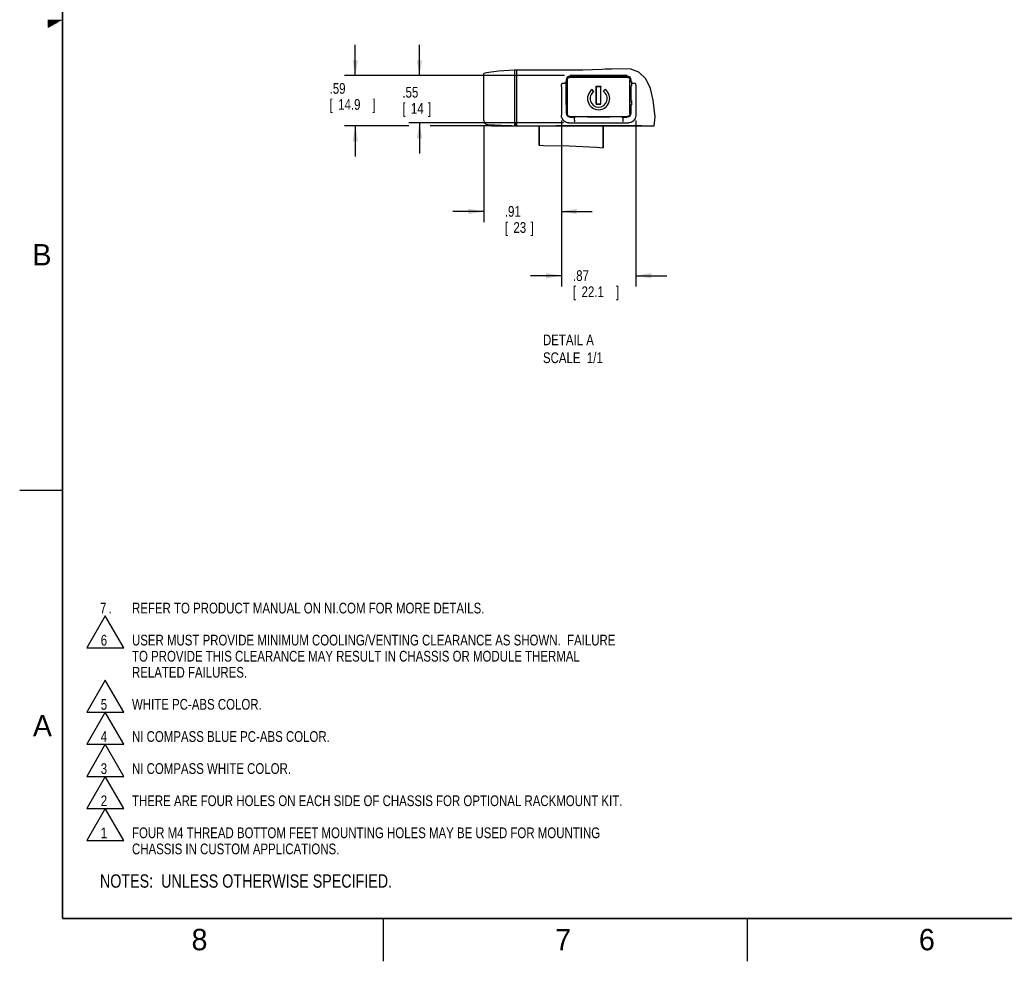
# Model space of a CAD drawing. Header units: inches. Extents: x 0 to 34, y 0 to 22.
# Tile 1 of 72: x 0 to 11.5, y 0 to 11. Entities that reach past the tile are written whole.
import ezdxf

# ---------------------------------------------------------------- set-up
doc = ezdxf.new("R2010")
doc.units = ezdxf.units.IN
doc.header["$LTSCALE"] = 1.87
doc.header["$MEASUREMENT"] = 0
doc.layers.get('0').update_dxf_attribs({"linetype": 'CONTINUOUS'})
for name, color, linetype in [('DATUMCURVES', 7, 'CONTINUOUS'), ('DETAIL', 7, 'CONTINUOUS'), ('DIMENSIONS', 7, 'CONTINUOUS')]:
    doc.layers.add(name, color=color, linetype=linetype)
doc.styles.get("Standard").update_dxf_attribs({"font": 'txt', "width": 0.8})
doc.dimstyles.new('DIMSTYLE_3', dxfattribs={"dimtxt": 0.125, "dimasz": 0.18, "dimexe": 0.18, "dimexo": 0.0625, "dimgap": 0.09, "dimtad": 0, "dimtih": 1, "dimtoh": 1, "dimzin": 4, "dimdsep": 46, "dimtxsty": 'STANDARD', "dimblk": '_FILLED', "dimblk1": '_FILLED', "dimblk2": '_FILLED', "dimcen": 0.09, "dimadec": 0, "dimazin": 0, "dimtp": 0.01, "dimtm": 0.01, "dimtfac": 1, "dimtofl": 0, "dimtmove": 0, "dimatfit": 3, "dimldrblk": '_FILLED', "dimfxl": 1, "dimtolj": 1, "dimtzin": 4, "dimarcsym": 0})

# ---------------------------------------------------------------- blocks, each defined once
blk = doc.blocks.new('_FILLED')
at = {"color": 0, "linetype": 'BYBLOCK'}
blk.add_solid([(0, 0), (-1, 0.174), (-1, -0.174)], dxfattribs=at)
blk = doc.blocks.new('*D23')
at = {"layer": 'DIMENSIONS', "color": 2, "linetype": 'CONTINUOUS'}
for p, q in [((4.67, 10.342), (4.67, 10.702)), ((6.365, 10.342), (4.545, 10.342)), ((6.352, 9.791), (4.545, 9.791)), ((4.67, 9.791), (4.67, 9.431))]:
    blk.add_line(p, q, dxfattribs=at)
at = {"layer": 'DIMENSIONS', "color": 2, "linetype": 'CONTINUOUS', "xscale": 0.18, "yscale": 0.18, "zscale": 0.18}
for p, rotation in [((4.67, 10.342), 270), ((4.67, 9.791), 90)]:
    blk.add_blockref('_FILLED', p, dxfattribs=dict(at, rotation=rotation))
at = {"layer": 'DIMENSIONS', "color": 2, "linetype": 'CONTINUOUS', "width": 0.8}
for s, p in [('.55', (4.47, 10.085)), ('[', (4.47, 9.897)), ('14', (4.57, 9.897)), (']', (4.77, 9.897))]:
    blk.add_text(s, height=0.125, dxfattribs=at).set_placement(p)
blk = doc.blocks.new('*D24')
at = {"layer": 'DIMENSIONS', "color": 2, "linetype": 'CONTINUOUS'}
for p, q in [((3.92, 10.342), (3.92, 10.702)), ((6.365, 10.342), (3.795, 10.342)), ((4.545, 9.756), (3.795, 9.756)), ((3.92, 9.756), (3.92, 9.396)), ((5.746, 9.756), (4.795, 9.756))]:
    blk.add_line(p, q, dxfattribs=at)
at = {"layer": 'DIMENSIONS', "color": 2, "linetype": 'CONTINUOUS', "xscale": 0.18, "yscale": 0.18, "zscale": 0.18}
for p, rotation in [((3.92, 10.342), 270), ((3.92, 9.756), 90)]:
    blk.add_blockref('_FILLED', p, dxfattribs=dict(at, rotation=rotation))
at = {"layer": 'DIMENSIONS', "color": 2, "linetype": 'CONTINUOUS', "width": 0.8}
for s, p in [('.59', (3.62, 10.13)), ('[', (3.62, 9.943)), ('14.9', (3.72, 9.943)), (']', (4.12, 9.943))]:
    blk.add_text(s, height=0.125, dxfattribs=at).set_placement(p)
blk = doc.blocks.new('*D25')
at = {"layer": 'DIMENSIONS', "color": 2, "linetype": 'CONTINUOUS'}
for p, q in [((6.327, 9.819), (6.327, 8.631)), ((5.42, 9.757), (5.42, 8.631)), ((5.42, 8.756), (5.06, 8.756)), ((6.327, 8.756), (6.687, 8.756))]:
    blk.add_line(p, q, dxfattribs=at)
at = {"layer": 'DIMENSIONS', "color": 2, "linetype": 'CONTINUOUS', "xscale": 0.18, "yscale": 0.18, "zscale": 0.18}
blk.add_blockref('_FILLED', (5.42, 8.756), dxfattribs=at)
at = {"layer": 'DIMENSIONS', "color": 2, "linetype": 'CONTINUOUS', "xscale": 0.18, "yscale": 0.18, "zscale": 0.18, "rotation": 180}
blk.add_blockref('_FILLED', (6.327, 8.756), dxfattribs=at)
at = {"layer": 'DIMENSIONS', "color": 2, "linetype": 'CONTINUOUS', "width": 0.8}
for s, p in [('.91', (5.667, 8.694)), ('[', (5.667, 8.506)), ('23', (5.767, 8.506)), (']', (5.967, 8.506))]:
    blk.add_text(s, height=0.125, dxfattribs=at).set_placement(p)
blk = doc.blocks.new('*D26')
at = {"layer": 'DIMENSIONS', "color": 2, "linetype": 'CONTINUOUS'}
for p, q in [((6.327, 9.819), (6.327, 7.881)), ((7.197, 9.819), (7.197, 7.881)), ((6.327, 8.006), (5.967, 8.006)), ((7.197, 8.006), (7.557, 8.006))]:
    blk.add_line(p, q, dxfattribs=at)
at = {"layer": 'DIMENSIONS', "color": 2, "linetype": 'CONTINUOUS', "xscale": 0.18, "yscale": 0.18, "zscale": 0.18}
blk.add_blockref('_FILLED', (6.327, 8.006), dxfattribs=at)
at = {"layer": 'DIMENSIONS', "color": 2, "linetype": 'CONTINUOUS', "xscale": 0.18, "yscale": 0.18, "zscale": 0.18, "rotation": 180}
blk.add_blockref('_FILLED', (7.197, 8.006), dxfattribs=at)
at = {"layer": 'DIMENSIONS', "color": 2, "linetype": 'CONTINUOUS', "width": 0.8}
for s, p in [('.87', (6.463, 7.944)), ('[', (6.463, 7.756)), ('22.1', (6.563, 7.756)), (']', (6.963, 7.756))]:
    blk.add_text(s, height=0.125, dxfattribs=at).set_placement(p)
blk = doc.blocks.new('NOTES_HEADER_BL0', base_point=(3.1215, 0.9375))
at = {"layer": 'DETAIL', "color": 2, "linetype": 'CONTINUOUS', "width": 0.8}
blk.add_text('NOTES:  UNLESS OTHERWISE SPECIFIED.', height=0.156, dxfattribs=at).set_placement((0.9375, 0.8595))
blk = doc.blocks.new('CUSTOM_NOTE_BL1', base_point=(4.348, 1.517))
at = {"layer": 'DETAIL', "color": 2, "linetype": 'CONTINUOUS'}
for p, q in [((0.999, 1.784), (0.783, 1.409)), ((1.215, 1.409), (0.999, 1.784)), ((0.783, 1.409), (1.215, 1.409))]:
    blk.add_line(p, q, dxfattribs=at)
at = {"layer": 'DETAIL', "color": 2, "linetype": 'CONTINUOUS', "width": 0.8}
for s, p in [('1', (0.947, 1.437)), ('FOUR M4 THREAD BOTTOM FEET MOUNTING HOLES MAY BE USED FOR MOUNTING', (1.312, 1.438)), ('CHASSIS IN CUSTOM APPLICATIONS.', (1.312, 1.25))]:
    blk.add_text(s, height=0.125, dxfattribs=at).set_placement(p)
blk = doc.blocks.new('CUSTOM_NOTE_BL2', base_point=(4.648, 1.971))
at = {"layer": 'DETAIL', "color": 2, "linetype": 'CONTINUOUS'}
for p, q in [((0.999, 2.159), (0.783, 1.784)), ((1.215, 1.784), (0.999, 2.159)), ((0.783, 1.784), (1.215, 1.784))]:
    blk.add_line(p, q, dxfattribs=at)
at = {"layer": 'DETAIL', "color": 2, "linetype": 'CONTINUOUS', "width": 0.8}
for s, p in [('2', (0.947, 1.812)), ('THERE ARE FOUR HOLES ON EACH SIDE OF CHASSIS FOR OPTIONAL RACKMOUNT KIT.', (1.312, 1.812))]:
    blk.add_text(s, height=0.125, dxfattribs=at).set_placement(p)
blk = doc.blocks.new('CUSTOM_NOTE_BL3', base_point=(2.198, 2.346))
at = {"layer": 'DETAIL', "color": 2, "linetype": 'CONTINUOUS'}
for p, q in [((0.999, 2.534), (0.783, 2.159)), ((1.215, 2.159), (0.999, 2.534)), ((0.783, 2.159), (1.215, 2.159))]:
    blk.add_line(p, q, dxfattribs=at)
at = {"layer": 'DETAIL', "color": 2, "linetype": 'CONTINUOUS', "width": 0.8}
for s, p in [('3', (0.947, 2.187)), ('NI COMPASS WHITE COLOR.', (1.312, 2.188))]:
    blk.add_text(s, height=0.125, dxfattribs=at).set_placement(p)
blk = doc.blocks.new('CUSTOM_NOTE_BL4', base_point=(2.498, 2.721))
at = {"layer": 'DETAIL', "color": 2, "linetype": 'CONTINUOUS'}
for p, q in [((0.999, 2.909), (0.783, 2.534)), ((1.215, 2.534), (0.999, 2.909)), ((0.783, 2.534), (1.215, 2.534))]:
    blk.add_line(p, q, dxfattribs=at)
at = {"layer": 'DETAIL', "color": 2, "linetype": 'CONTINUOUS', "width": 0.8}
for s, p in [('4', (0.947, 2.562)), ('NI COMPASS BLUE PC-ABS COLOR.', (1.312, 2.562))]:
    blk.add_text(s, height=0.125, dxfattribs=at).set_placement(p)
blk = doc.blocks.new('CUSTOM_NOTE_BL5', base_point=(1.998, 3.096))
at = {"layer": 'DETAIL', "color": 2, "linetype": 'CONTINUOUS'}
for p, q in [((0.999, 3.284), (0.783, 2.909)), ((1.215, 2.909), (0.999, 3.284)), ((0.783, 2.909), (1.215, 2.909))]:
    blk.add_line(p, q, dxfattribs=at)
at = {"layer": 'DETAIL', "color": 2, "linetype": 'CONTINUOUS', "width": 0.8}
for s, p in [('5', (0.947, 2.937)), ('WHITE PC-ABS COLOR.', (1.312, 2.938))]:
    blk.add_text(s, height=0.125, dxfattribs=at).set_placement(p)
blk = doc.blocks.new('CUSTOM_NOTE_BL6', base_point=(4.548, 3.673))
at = {"layer": 'DETAIL', "color": 2, "linetype": 'CONTINUOUS'}
for p, q in [((0.999, 4.034), (0.783, 3.659)), ((1.215, 3.659), (0.999, 4.034)), ((0.783, 3.659), (1.215, 3.659))]:
    blk.add_line(p, q, dxfattribs=at)
at = {"layer": 'DETAIL', "color": 2, "linetype": 'CONTINUOUS', "width": 0.8}
for s, p in [('6', (0.947, 3.687)), ('USER MUST PROVIDE MINIMUM COOLING/VENTING CLEARANCE AS SHOWN.  FAILURE', (1.312, 3.688)), ('TO PROVIDE THIS CLEARANCE MAY RESULT IN CHASSIS OR MODULE THERMAL', (1.312, 3.5)), ('RELATED FAILURES.', (1.312, 3.312))]:
    blk.add_text(s, height=0.125, dxfattribs=at).set_placement(p)
blk = doc.blocks.new('CUSTOM_NOTE_BL7', base_point=(3.675, 4.125))
at = {"layer": 'DETAIL', "color": 2, "linetype": 'CONTINUOUS', "width": 0.8}
for s, p in [('7', (0.938, 4.062)), ('REFER TO PRODUCT MANUAL ON NI.COM FOR MORE DETAILS.', (1.312, 4.062)), ('.', (1.038, 4.062))]:
    blk.add_text(s, height=0.125, dxfattribs=at).set_placement(p)

msp = doc.modelspace()

# ---------------------------------------------------------------- linework, layer by layer
at = {"color": 2, "linetype": 'CONTINUOUS'}
for p, q in [((0.33028, 10.99), (0.48268, 10.99)), ((0.33028, 10.98), (0.46536, 10.98)), ((0.33028, 10.97), (0.44804, 10.97)), ((0.33028, 10.96), (0.43072, 10.96)), ((0.33028, 10.95), (0.4134, 10.95)), ((0.33028, 10.94), (0.39608, 10.94)), ((0.33028, 10.93), (0.37876, 10.93)), ((0.33028, 10.92), (0.36144, 10.92)), ((0.33028, 10.91), (0.34412, 10.91)), ((0.00002, 5.5), (0.50002, 5.5)), ((4.25002, 0), (4.25002, 0.5)), ((8.50002, 0), (8.50002, 0.5))]:
    msp.add_line(p, q, dxfattribs=at)
at = {"color": 7, "linetype": 'CONTINUOUS'}
for p, q in [((5.4533, 10.37643), (5.42013, 10.36643)), ((5.42013, 9.81935), (5.42013, 10.36643)), ((5.59119, 10.39407), (5.4533, 10.37643)), ((5.7738, 10.40407), (5.59119, 10.39407)), ((5.94991, 10.40564), (5.7738, 10.40407)), ((5.78509, 9.75555), (5.78509, 10.40417)), ((5.80813, 9.75605), (5.80813, 10.40438)), ((6.12453, 10.40404), (5.94991, 10.40564)), ((6.34984, 10.4039), (6.12453, 10.40404)), ((6.57705, 10.40719), (6.34984, 10.4039)), ((6.80241, 10.41401), (6.57705, 10.40719)), ((6.84018, 10.41553), (6.80241, 10.41401)), ((6.87825, 10.41718), (6.84018, 10.41553)), ((6.91706, 10.419), (6.87825, 10.41718)), ((7.02799, 10.42289), (6.91706, 10.419)), ((7.1365, 10.41552), (7.02799, 10.42289)), ((7.23108, 10.38411), (7.1365, 10.41552)), ((7.31294, 10.30543), (7.23108, 10.38411)), ((6.34154, 10.25391), (6.3618, 10.25391)), ((6.39709, 10.27141), (6.37913, 10.27141)), ((6.38209, 10.29141), (6.38209, 10.27141)), ((6.38709, 10.07783), (6.38709, 10.27141)), ((6.39709, 9.89463), (6.39709, 10.29265)), ((6.42708, 10.32264), (7.0971, 10.32264)), ((7.09709, 10.34208), (6.42709, 10.34208)), ((6.54052, 10.33641), (6.42709, 10.33641)), ((6.54052, 10.33641), (6.54492, 10.33668)), ((6.54052, 10.32287), (6.54052, 10.33641)), ((6.5432, 10.32297), (6.56372, 10.32639)), ((6.54604, 10.33671), (6.54826, 10.33674)), ((6.54826, 10.33674), (6.55306, 10.33676)), ((6.55306, 10.33676), (6.67111, 10.33676)), ((6.56368, 10.33208), (6.5634, 10.33676)), ((6.56372, 10.32639), (6.66046, 10.32639)), ((6.66046, 10.32639), (6.68097, 10.32297)), ((6.6605, 10.33208), (6.66077, 10.33676)), ((6.67111, 10.33676), (6.67591, 10.33674)), ((6.68366, 10.33641), (6.67925, 10.33668)), ((6.68366, 10.33641), (6.68366, 10.32287)), ((6.73209, 10.33641), (6.68366, 10.33641)), ((6.73209, 10.33641), (6.73401, 10.33833)), ((6.73209, 10.33641), (6.73209, 10.32264)), ((6.73401, 10.33833), (6.79017, 10.33833)), ((6.73401, 10.33833), (6.73401, 10.32264)), ((6.79017, 10.32264), (6.79017, 10.33833)), ((6.79209, 10.33641), (6.79017, 10.33833)), ((6.84052, 10.33641), (6.79209, 10.33641)), ((6.79209, 10.33641), (6.79209, 10.32264)), ((6.84052, 10.33641), (6.84492, 10.33668)), ((6.84052, 10.32287), (6.84052, 10.33641)), ((6.8432, 10.32297), (6.86372, 10.32639)), ((6.84604, 10.33671), (6.84826, 10.33674)), ((6.84826, 10.33674), (6.85306, 10.33676)), ((6.85306, 10.33676), (6.96932, 10.33676)), ((6.86368, 10.33208), (6.8634, 10.33676)), ((6.86372, 10.32639), (6.96046, 10.32639)), ((6.96046, 10.32639), (6.98097, 10.32297)), ((6.9605, 10.33208), (6.96077, 10.33676)), ((6.96932, 10.33676), (6.97446, 10.33675)), ((6.98366, 10.33641), (6.97925, 10.33668)), ((7.09709, 10.33641), (6.98366, 10.33641)), ((6.98366, 10.33641), (6.98366, 10.32287)), ((7.12709, 9.89463), (7.12709, 10.29265)), ((7.12709, 10.27141), (7.14505, 10.27141)), ((7.14209, 10.27141), (7.14209, 10.29141)), ((7.16237, 10.25391), (7.18264, 10.25391)), ((7.36705, 10.19088), (7.31294, 10.30543)), ((6.32709, 10.21318), (6.32709, 9.88102)), ((6.37913, 10.22141), (6.38258, 10.22141)), ((6.38258, 10.05141), (6.38258, 10.22141)), ((6.70473, 10.15556), (6.68752, 10.18013)), ((6.73459, 10.21864), (6.78959, 10.21864)), ((6.73459, 10.00964), (6.73459, 10.21864)), ((6.73459, 10.21238), (6.73558, 10.21366)), ((6.73558, 10.21364), (6.78859, 10.21364)), ((6.73733, 10.01364), (6.73558, 10.21364)), ((6.78685, 10.01364), (6.78859, 10.21364)), ((6.78859, 10.21366), (6.78959, 10.21238)), ((6.78959, 10.00964), (6.78959, 10.21864)), ((6.81945, 10.15556), (6.83665, 10.18013)), ((7.14505, 10.22141), (7.14159, 10.22141)), ((7.14159, 10.05141), (7.14159, 10.22141)), ((7.19709, 10.21318), (7.19709, 9.88102)), ((7.40055, 10.05513), (7.36705, 10.19088)), ((6.38258, 10.05141), (6.37913, 10.05141)), ((6.38258, 10.07783), (6.39709, 10.07783)), ((6.73459, 10.01366), (6.73733, 10.01366)), ((6.73459, 10.00964), (6.78959, 10.00964)), ((6.73733, 10.01364), (6.78685, 10.01364)), ((6.78685, 10.01366), (6.78959, 10.01366)), ((7.12709, 10.03593), (7.14505, 10.03593)), ((7.14505, 10.05141), (7.14159, 10.05141)), ((7.42072, 9.85965), (7.40055, 10.05513)), ((6.37913, 10.00141), (6.39709, 10.00141)), ((6.38209, 10.00141), (6.38209, 9.90641)), ((7.12709, 10.00141), (7.14505, 10.00141)), ((7.14209, 9.90641), (7.14209, 10.00141)), ((5.80809, 9.78055), (5.78509, 9.78055)), ((5.79204, 9.78055), (5.79204, 9.75605)), ((6.32946, 9.85995), (6.32709, 9.88102)), ((6.33614, 9.84073), (6.32946, 9.85995)), ((6.34611, 9.82452), (6.33614, 9.84073)), ((6.41437, 9.79091), (7.1098, 9.79091)), ((6.42708, 9.86464), (7.0971, 9.86464)), ((6.42709, 9.86141), (6.49052, 9.86141)), ((6.42709, 9.85602), (6.47455, 9.85602)), ((6.47952, 9.8443), (6.4795, 9.84458)), ((6.48068, 9.82085), (6.48066, 9.82107)), ((6.49052, 9.86141), (6.49052, 9.86441)), ((6.49052, 9.86141), (6.49492, 9.86113)), ((6.51274, 9.86106), (6.4932, 9.86431)), ((6.50486, 9.86106), (6.49971, 9.86107)), ((6.62111, 9.86106), (6.50486, 9.86106)), ((6.63097, 9.86431), (6.61144, 9.86106)), ((6.62591, 9.86108), (6.62111, 9.86106)), ((6.62814, 9.86111), (6.62591, 9.86108)), ((6.63366, 9.86141), (6.62925, 9.86113)), ((6.63366, 9.86441), (6.63366, 9.86141)), ((6.63366, 9.86141), (6.73209, 9.86141)), ((6.73209, 9.86141), (6.73209, 9.86464)), ((6.73209, 9.86141), (6.73401, 9.85949)), ((6.73401, 9.86464), (6.73401, 9.85949)), ((6.73401, 9.85949), (6.79017, 9.85949)), ((6.79017, 9.85949), (6.79017, 9.86464)), ((6.79209, 9.86141), (6.79017, 9.85949)), ((6.79209, 9.86141), (6.79209, 9.86464)), ((6.79209, 9.86141), (6.89052, 9.86141)), ((6.89052, 9.86141), (6.89052, 9.86441)), ((6.89052, 9.86141), (6.89492, 9.86113)), ((6.91274, 9.86106), (6.8932, 9.86431)), ((6.90133, 9.86106), (6.89826, 9.86108)), ((7.02111, 9.86106), (6.90133, 9.86106)), ((7.03097, 9.86431), (7.01144, 9.86106)), ((7.02591, 9.86108), (7.02111, 9.86106)), ((7.02814, 9.86111), (7.02591, 9.86108)), ((7.03366, 9.86141), (7.02925, 9.86113)), ((7.03366, 9.86441), (7.03366, 9.86141)), ((7.03366, 9.86141), (7.09709, 9.86141)), ((7.0435, 9.82085), (7.04351, 9.82107)), ((7.04467, 9.84458), (7.04466, 9.8443)), ((7.04964, 9.85602), (7.09709, 9.85602)), ((7.18804, 9.84073), (7.17806, 9.82452)), ((7.19472, 9.85995), (7.18804, 9.84073)), ((7.19709, 9.88102), (7.19472, 9.85995)), ((7.40979, 9.75605), (7.42072, 9.85965)), ((5.46795, 9.7694), (5.78509, 9.75555)), ((5.52208, 9.75605), (5.77373, 9.75605)), ((5.78509, 9.75605), (7.40979, 9.75605)), ((6.06404, 9.75605), (6.06404, 9.52979)), ((6.06654, 9.75605), (6.06654, 9.52963)), ((6.33213, 9.75891), (7.19213, 9.75891)), ((6.33213, 9.75891), (6.33213, 9.75605)), ((6.39213, 9.75605), (6.39213, 9.75891)), ((6.81154, 9.75605), (6.81154, 9.49939)), ((6.81404, 9.75605), (6.81404, 9.49914)), ((7.13213, 9.75605), (7.13213, 9.75891)), ((7.19213, 9.75891), (7.19213, 9.75605)), ((6.06404, 9.52979), (6.11901, 9.5262)), ((6.11901, 9.5262), (6.41739, 9.52296)), ((6.41739, 9.52296), (6.73762, 9.50684)), ((6.73762, 9.50684), (6.81404, 9.49914))]:
    msp.add_line(p, q, dxfattribs=at)
at = {"color": 3, "linetype": 'CONTINUOUS'}
msp.add_line((5.47208, 10.37883), (5.47208, 10.37643), dxfattribs=at)
at = {"color": 7, "linetype": 'CONTINUOUS', "const_width": 0.02}
for points in [[(0.50002, 21.5), (0.50002, 0.5)], [(0.50002, 0.5), (33.50002, 0.5)]]:
    msp.add_lwpolyline(points, dxfattribs=at)
at = {"color": 7, "linetype": 'CONTINUOUS'}
for points in [[(6.32709, 10.21318), (6.32722, 10.21836), (6.32758, 10.22312), (6.32811, 10.22747), (6.32878, 10.23147), (6.32956, 10.23512), (6.33044, 10.23846), (6.3314, 10.2415), (6.33246, 10.24425), (6.3336, 10.24673), (6.33484, 10.24892), (6.33623, 10.25084), (6.33789, 10.25248), (6.3397, 10.25355), (6.34154, 10.25391)], [(6.37681, 10.25865), (6.37606, 10.2572), (6.37393, 10.25588), (6.37062, 10.25483), (6.36645, 10.25415), (6.36182, 10.25391)], [(6.37913, 10.27141), (6.37907, 10.2704), (6.37901, 10.26743), (6.37896, 10.26279), (6.37893, 10.25677), (6.37891, 10.24999), (6.37891, 10.24283), (6.37893, 10.23605), (6.37896, 10.23002), (6.37901, 10.22539), (6.37907, 10.22242), (6.37913, 10.22141)], [(6.39709, 10.29265), (6.39811, 10.30042), (6.4011, 10.30765), (6.40587, 10.31386), (6.41208, 10.31862), (6.41931, 10.32162), (6.42708, 10.32264)], [(6.5432, 10.32297), (6.54182, 10.3229), (6.53862, 10.32283), (6.53379, 10.32277), (6.52747, 10.32271), (6.52008, 10.32267), (6.51184, 10.32265)], [(6.54492, 10.33668), (6.54533, 10.3367), (6.54604, 10.33671)], [(6.56372, 10.32639), (6.56377, 10.32651), (6.5638, 10.32685), (6.56382, 10.3274), (6.56382, 10.32813), (6.56381, 10.329), (6.56378, 10.32998), (6.56374, 10.33102), (6.56368, 10.33208)], [(6.6605, 10.33208), (6.66044, 10.33102), (6.66039, 10.32998), (6.66036, 10.329), (6.66035, 10.32813), (6.66035, 10.3274), (6.66037, 10.32685), (6.66041, 10.32651), (6.66046, 10.32639)], [(6.67591, 10.33674), (6.67814, 10.33671), (6.67885, 10.3367), (6.67925, 10.33668)], [(6.71233, 10.32265), (6.70409, 10.32267), (6.6967, 10.32271), (6.69039, 10.32277), (6.68556, 10.32283), (6.68235, 10.3229), (6.68097, 10.32297)], [(6.8432, 10.32297), (6.84182, 10.3229), (6.83862, 10.32283), (6.83379, 10.32277), (6.82747, 10.32271), (6.82008, 10.32267), (6.81184, 10.32265)], [(6.84492, 10.33668), (6.84533, 10.3367), (6.84604, 10.33671)], [(6.86372, 10.32639), (6.86377, 10.32651), (6.8638, 10.32685), (6.86382, 10.3274), (6.86382, 10.32813), (6.86381, 10.329), (6.86378, 10.32998), (6.86374, 10.33102), (6.86368, 10.33208)], [(6.9605, 10.33208), (6.96044, 10.33102), (6.96039, 10.32998), (6.96036, 10.329), (6.96035, 10.32813), (6.96035, 10.3274), (6.96037, 10.32685), (6.96041, 10.32651), (6.96046, 10.32639)], [(6.97446, 10.33675), (6.97715, 10.33672), (6.97814, 10.33671), (6.97885, 10.3367), (6.97925, 10.33668)], [(7.01233, 10.32265), (7.00409, 10.32267), (6.9967, 10.32271), (6.99039, 10.32277), (6.98556, 10.32283), (6.98235, 10.3229), (6.98097, 10.32297)], [(7.0971, 10.32264), (7.10486, 10.32162), (7.11209, 10.31862), (7.11831, 10.31386), (7.12307, 10.30765), (7.12607, 10.30042), (7.12709, 10.29265)], [(7.14505, 10.27141), (7.14511, 10.2704), (7.14516, 10.26743), (7.14521, 10.26279), (7.14524, 10.25677), (7.14526, 10.24999), (7.14526, 10.24283), (7.14524, 10.23605), (7.14521, 10.23002), (7.14516, 10.22539), (7.14511, 10.22242), (7.14505, 10.22141)], [(7.14736, 10.25865), (7.14812, 10.2572), (7.15025, 10.25588), (7.15355, 10.25483), (7.15773, 10.25415), (7.16236, 10.25391)], [(7.18264, 10.25391), (7.18447, 10.25355), (7.18629, 10.25248), (7.18794, 10.25084), (7.18933, 10.24892), (7.19058, 10.24673), (7.19172, 10.24425), (7.19277, 10.2415), (7.19374, 10.23846), (7.19461, 10.23512), (7.19539, 10.23147), (7.19606, 10.22747), (7.19659, 10.22312), (7.19695, 10.21836), (7.19709, 10.21318)], [(6.73578, 10.19135), (6.73502, 10.18778), (6.73459, 10.18673)], [(6.78959, 10.18673), (6.78916, 10.18778), (6.7884, 10.19135)], [(6.37913, 10.05141), (6.37907, 10.0504), (6.37901, 10.04743), (6.37896, 10.04279), (6.37893, 10.03677), (6.37891, 10.02999), (6.37891, 10.02283), (6.37893, 10.01605), (6.37896, 10.01002), (6.37901, 10.00539), (6.37907, 10.00242), (6.37913, 10.00141)], [(7.14505, 10.05141), (7.14511, 10.0504), (7.14516, 10.04743), (7.14521, 10.04279), (7.14524, 10.03677), (7.14526, 10.02999), (7.14526, 10.02283), (7.14524, 10.01605), (7.14521, 10.01002), (7.14516, 10.00539), (7.14511, 10.00242), (7.14505, 10.00141)], [(6.42708, 9.86464), (6.41931, 9.86566), (6.41208, 9.86866), (6.40587, 9.87342), (6.4011, 9.87964), (6.39811, 9.88687), (6.39709, 9.89463)], [(7.12709, 9.89463), (7.12607, 9.88687), (7.12307, 9.87964), (7.11831, 9.87342), (7.11209, 9.86866), (7.10486, 9.86566), (7.0971, 9.86464)], [(6.41437, 9.79091), (6.39986, 9.79213), (6.38546, 9.79589), (6.37153, 9.80231), (6.3582, 9.81176), (6.34611, 9.82452)], [(6.46184, 9.86463), (6.47008, 9.86461), (6.47747, 9.86457), (6.48379, 9.86452), (6.48862, 9.86446), (6.49182, 9.86439), (6.4932, 9.86431)], [(6.4795, 9.84458), (6.47881, 9.84922), (6.47767, 9.85287), (6.47622, 9.85519), (6.47463, 9.85602)], [(6.48068, 9.82085), (6.48077, 9.81628), (6.4804, 9.81185), (6.47961, 9.80794), (6.4785, 9.80489), (6.47718, 9.80293), (6.47577, 9.80217)], [(6.48066, 9.82107), (6.48008, 9.83265), (6.47952, 9.8443)], [(6.49971, 9.86107), (6.49702, 9.86109), (6.49604, 9.86111), (6.49533, 9.86112), (6.49492, 9.86113)], [(6.62925, 9.86113), (6.62885, 9.86112), (6.62814, 9.86111)], [(6.63097, 9.86431), (6.63235, 9.86439), (6.63556, 9.86446), (6.64039, 9.86452), (6.6467, 9.86457), (6.65409, 9.86461), (6.66233, 9.86463)], [(6.86184, 9.86463), (6.87008, 9.86461), (6.87747, 9.86457), (6.88379, 9.86452), (6.88862, 9.86446), (6.89182, 9.86439), (6.8932, 9.86431)], [(6.89826, 9.86108), (6.89604, 9.86111), (6.89533, 9.86112), (6.89492, 9.86113)], [(7.02925, 9.86113), (7.02885, 9.86112), (7.02814, 9.86111)], [(7.03097, 9.86431), (7.03235, 9.86439), (7.03556, 9.86446), (7.04039, 9.86452), (7.0467, 9.86457), (7.05409, 9.86461), (7.06233, 9.86463)], [(7.0435, 9.82085), (7.0434, 9.81628), (7.04378, 9.81185), (7.04456, 9.80794), (7.04567, 9.80489), (7.04699, 9.80293), (7.04841, 9.80217)], [(7.04466, 9.8443), (7.0441, 9.83265), (7.04351, 9.82107)], [(7.04467, 9.84458), (7.04537, 9.84922), (7.04651, 9.85287), (7.04796, 9.85519), (7.04955, 9.85602)], [(7.17806, 9.82452), (7.16597, 9.81176), (7.15265, 9.80231), (7.13872, 9.79589), (7.12432, 9.79213), (7.1098, 9.79091)]]:
    msp.add_lwpolyline(points, dxfattribs=at)
for centre, radius, start, end in [((6.42709, 10.29141), 0.045, 90, 180), ((7.09709, 10.29141), 0.045, 0, 90), ((6.76209, 10.07364), 0.13, 125, 55), ((6.76209, 10.07364), 0.1, 125, 55), ((6.42709, 9.90641), 0.045, 180, 270), ((7.09709, 9.90641), 0.045, 270, 360), ((5.47013, 9.81935), 0.05, 180, 267.5), ((5.52208, 9.85605), 0.1, 241.938339, 270)]:
    msp.add_arc(centre, radius, start, end, dxfattribs=at)
at = {"layer": 'DATUMCURVES', "color": 40, "linetype": 'CONTINUOUS'}
msp.add_line((6.26209, 9.75891), (7.26209, 9.75891), dxfattribs=at)

# ---------------------------------------------------------------- block references
at = {"layer": 'DETAIL', "color": 2, "linetype": 'CONTINUOUS'}
for name, p in [('CUSTOM_NOTE_BL7', (3.67505, 4.12489)), ('CUSTOM_NOTE_BL6', (4.54759, 3.67305)), ('CUSTOM_NOTE_BL5', (1.99759, 3.09629)), ('CUSTOM_NOTE_BL4', (2.49759, 2.72129)), ('CUSTOM_NOTE_BL3', (2.19759, 2.34629)), ('CUSTOM_NOTE_BL2', (4.64759, 1.97129)), ('CUSTOM_NOTE_BL1', (4.34759, 1.5168)), ('NOTES_HEADER_BL0', (3.1215, 0.9375))]:
    msp.add_blockref(name, p, dxfattribs=at)

# ---------------------------------------------------------------- texts
at = {"color": 2, "linetype": 'CONTINUOUS'}
for s, p in [('B', (0.14837, 8.12572)), ('A', (0.15407, 2.62607)), ('8', (2.00741, 0.12911)), ('7', (6.25527, 0.12866)), ('6', (10.50327, 0.12843))]:
    msp.add_text(s, height=0.25, dxfattribs=at).set_placement(p)
at = {"layer": 'DETAIL', "color": 2, "linetype": 'CONTINUOUS', "insert": (6.11194, 7.31855), "char_height": 0.125, "width": 1, "attachment_point": 1}
msp.add_mtext('DETAIL A\\PSCALE  1/1', dxfattribs=at)

# ---------------------------------------------------------------- dimensions: what is measured, and where the dimension line sits
at = {"layer": 'DIMENSIONS', "color": 2, "linetype": 'CONTINUOUS'}
for base, p2, picture, middle in [((3.92013, 9.75605), (5.74563, 9.75605), '*D24', (3.92013, 10.09918)), ((4.67013, 9.79091), (6.35187, 9.79091), '*D23', (4.67013, 10.05355))]:
    dim = msp.add_linear_dim(base=base, p1=(6.36459, 10.34208), p2=p2, angle=270, dimstyle='DIMSTYLE_3', dxfattribs=at)
    dim.commit()
    dim.dimension.update_dxf_attribs({"geometry": picture, "text_midpoint": middle, "dimtype": 160})
for base, p1, p2, picture, middle in [((6.32709, 8.75605), (5.42013, 9.75685), (6.32709, 9.81852), '*D25', (5.86744, 8.6623)), ((7.19709, 8.00605), (6.32709, 9.81852), (7.19709, 9.81852), '*D26', (6.76301, 7.9123))]:
    dim = msp.add_linear_dim(base=base, p1=p1, p2=p2, dimstyle='DIMSTYLE_3', dxfattribs=at)
    dim.commit()
    dim.dimension.update_dxf_attribs({"geometry": picture, "text_midpoint": middle, "dimtype": 160})

doc.saveas('drawing.dxf')
